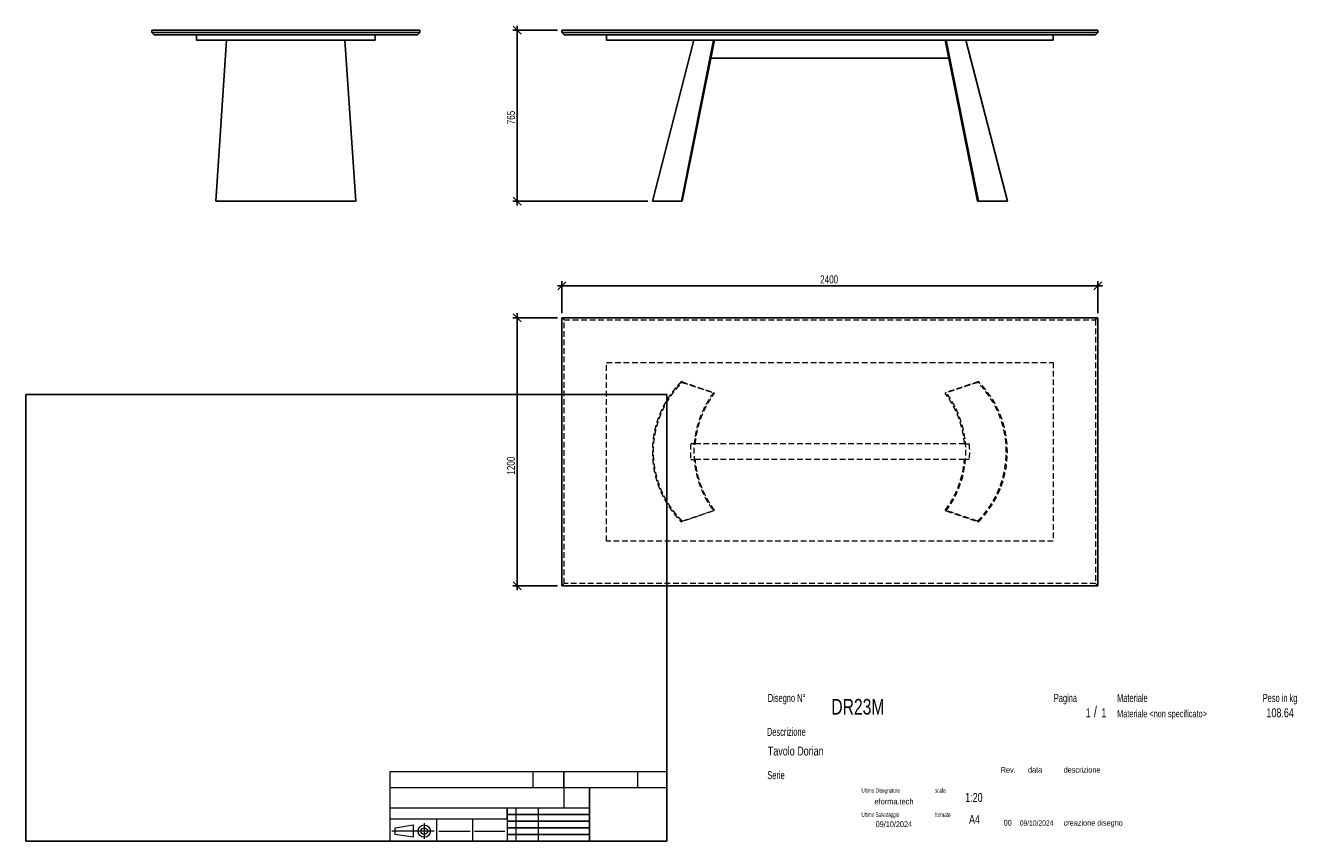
# Model space of a CAD drawing. Header units: millimetres. Extents: x 2 to 291, y 2 to 185.
import ezdxf

# ---------------------------------------------------------------- set-up
doc = ezdxf.new("R2010")
doc.units = ezdxf.units.MM
doc.linetypes.add('HIDDEN', pattern=[1.905, 1.27, -0.635])
doc.layers.add('FORMAT', color=7, linetype='Continuous')
doc.styles.add('SLDTEXTSTYLE0', font='TXT', dxfattribs={"width": 0.605})
doc.styles.add('SLDTEXTSTYLE1', font='TXT', dxfattribs={"width": 0.75})
doc.dimstyles.new('SLDDIMSTYLE0', dxfattribs={"dimtxt": 1.8, "dimasz": 1.8, "dimexe": 0, "dimexo": 0.0625, "dimgap": 0.45, "dimtad": 1, "dimlfac": 20, "dimrnd": 1e-09, "dimzin": 12, "dimdsep": 46, "dimtxsty": 'SLDTEXTSTYLE1', "dimblk1": 'OBLIQUE', "dimblk2": 'OBLIQUE', "dimsah": 1, "dimcen": 0.09, "dimadec": 0, "dimazin": 3, "dimtfac": 1, "dimtmove": 0, "dimatfit": 0, "dimldrblk": 'OBLIQUE', "dimfxl": 0, "dimfrac": 2, "dimtolj": 1, "dimtzin": 12, "dimarcsym": 0})

# ---------------------------------------------------------------- blocks, each defined once
blk = doc.blocks.new('_Oblique')
at = {"color": 0, "linetype": 'ByBlock', "lineweight": -2}
blk.add_line((-0.5, -0.5), (0.5, 0.5), dxfattribs=at)
blk = doc.blocks.new('_D')
at = {"layer": 'FORMAT', "color": 7}
for p, q in [((112.55, 184.02), (112.55, 185.02)), ((121.55, 184.02), (111.55, 184.02)), ((112.55, 184.02), (112.55, 145.77)), ((141.8, 145.77), (111.55, 145.77)), ((112.55, 145.77), (112.55, 144.77))]:
    blk.add_line(p, q, dxfattribs=at)
at = {"layer": 'FORMAT', "color": 7, "xscale": 1.8, "yscale": 1.8}
for p, rotation in [((112.55, 184.02), 270.0000000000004), ((112.55, 145.77), 90.0000000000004)]:
    blk.add_blockref('_Oblique', p, dxfattribs=dict(at, rotation=rotation))
at = {"layer": 'FORMAT', "color": 7, "insert": (110.23, 162.98), "char_height": 1.8, "attachment_point": 1, "rotation": 90, "style": 'SLDTEXTSTYLE1'}
blk.add_mtext('765', dxfattribs=at)
blk = doc.blocks.new('_D_1')
at = {"layer": 'FORMAT', "color": 7}
for p, q in [((121.55, 119.68), (111.55, 119.68)), ((112.55, 119.68), (112.55, 120.68)), ((112.55, 119.68), (112.55, 59.68)), ((121.55, 59.68), (111.55, 59.68)), ((112.55, 59.68), (112.55, 58.68))]:
    blk.add_line(p, q, dxfattribs=at)
at = {"layer": 'FORMAT', "color": 7, "xscale": 1.8, "yscale": 1.8}
for p, rotation in [((112.55, 119.68, 16.88), 270.0000000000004), ((112.55, 59.68, 16.88), 90.0000000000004)]:
    blk.add_blockref('_Oblique', p, dxfattribs=dict(at, rotation=rotation))
at = {"layer": 'FORMAT', "color": 7, "insert": (110.23, 84.56), "char_height": 1.8, "attachment_point": 1, "rotation": 90, "style": 'SLDTEXTSTYLE1'}
blk.add_mtext('1200', dxfattribs=at)
blk = doc.blocks.new('_D_2')
at = {"layer": 'FORMAT', "color": 7}
for p, q in [((122.55, 120.68), (122.55, 127.83)), ((242.55, 120.68), (242.55, 127.83)), ((122.55, 126.83), (121.55, 126.83)), ((242.55, 126.83), (122.55, 126.83)), ((242.55, 126.83), (243.55, 126.83))]:
    blk.add_line(p, q, dxfattribs=at)
at = {"layer": 'FORMAT', "color": 7, "xscale": 1.8, "yscale": 1.8}
blk.add_blockref('_Oblique', (122.55, 126.83, 16.88), dxfattribs=at)
at = {"layer": 'FORMAT', "color": 7, "xscale": 1.8, "yscale": 1.8, "rotation": 180.0000000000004}
blk.add_blockref('_Oblique', (242.55, 126.83, 16.88), dxfattribs=at)
at = {"layer": 'FORMAT', "color": 7, "insert": (180.37, 129.16), "char_height": 1.8, "attachment_point": 1, "style": 'SLDTEXTSTYLE1'}
blk.add_mtext('2400', dxfattribs=at)

msp = doc.modelspace()

# ---------------------------------------------------------------- linework, layer by layer
at = {"color": 7, "linetype": 'Continuous', "lineweight": 25}
for p, q in [((30.72206, 184.02304), (90.72206, 184.02304)), ((30.72206, 184.02304), (30.72206, 183.52304)), ((30.72206, 183.52304), (90.72206, 183.52304)), ((30.72206, 183.52304), (31.22206, 183.02304)), ((90.22206, 183.02304), (31.22206, 183.02304)), ((40.72206, 181.77304), (40.72206, 183.02304)), ((80.72206, 181.77304), (40.72206, 181.77304)), ((47.47206, 181.77304), (45.02206, 145.77304)), ((76.42206, 145.77304), (73.97206, 181.77304)), ((80.72206, 181.77304), (80.72206, 183.02304)), ((90.72206, 183.52304), (90.22206, 183.02304)), ((90.72206, 184.02304), (90.72206, 183.52304)), ((122.54603, 184.02304), (122.54603, 183.52304)), ((122.54603, 184.02304), (242.54603, 184.02304)), ((122.54603, 183.52304), (242.54603, 183.52304)), ((123.04603, 183.02304), (122.54603, 183.52304)), ((242.04603, 183.02304), (123.04603, 183.02304)), ((132.54603, 181.77304), (132.54603, 183.02304)), ((232.54603, 181.77304), (132.54603, 181.77304)), ((152.09603, 181.77304), (142.79603, 145.77304)), ((156.52103, 181.77304), (149.29603, 145.77304)), ((149.47286, 145.77304), (156.72086, 181.77304)), ((215.61919, 145.77304), (208.3712, 181.77304)), ((208.57103, 181.77304), (215.79603, 145.77304)), ((222.29603, 145.77304), (212.99603, 181.77304)), ((232.54603, 181.77304), (232.54603, 183.02304)), ((242.54603, 183.52304), (242.04603, 183.02304)), ((242.54603, 184.02304), (242.54603, 183.52304)), ((209.17653, 177.77304), (155.91552, 177.77304)), ((45.02206, 145.77304), (76.42206, 145.77304)), ((149.47286, 145.77304), (149.29603, 145.77304)), ((215.61919, 145.77304), (215.79603, 145.77304)), ((215.79603, 145.77304), (222.29603, 145.77304)), ((122.54603, 119.68032), (122.54603, 59.68032)), ((242.54603, 119.68032), (122.54603, 119.68032)), ((242.54603, 59.68032), (242.54603, 119.68032)), ((122.54603, 59.68032), (242.54603, 59.68032))]:
    msp.add_line(p, q, dxfattribs=at)
at = {"color": 7, "linetype": 'HIDDEN', "lineweight": 18}
for p, q in [((123.04603, 119.18032), (122.54603, 119.68032)), ((123.04603, 119.18032), (242.04603, 119.18032)), ((123.04603, 60.18032), (123.04603, 119.18032)), ((242.54603, 119.68032), (242.04603, 119.18032)), ((242.04603, 119.18032), (242.04603, 60.18032)), ((132.54603, 109.68032), (232.54603, 109.68032)), ((132.54603, 69.68032), (132.54603, 109.68032)), ((232.54603, 109.68032), (232.54603, 69.68032)), ((149.29603, 105.38032), (156.52103, 102.93032)), ((149.29603, 105.38032), (149.47286, 105.20361)), ((149.47286, 105.20361), (156.72086, 102.7801)), ((215.61919, 105.20361), (208.3712, 102.7801)), ((215.79603, 105.38032), (208.57103, 102.93032)), ((215.79603, 105.38032), (215.61919, 105.20361)), ((156.52103, 102.93032), (156.72086, 102.7801)), ((208.57103, 102.93032), (208.3712, 102.7801)), ((152.41638, 91.43032), (151.38337, 91.43032)), ((212.67567, 91.43032), (152.41638, 91.43032)), ((212.67567, 91.43032), (213.70868, 91.43032)), ((151.38337, 87.93032), (152.41638, 87.93032)), ((212.67567, 87.93032), (152.41638, 87.93032)), ((213.70868, 87.93032), (212.67567, 87.93032)), ((156.52103, 76.43032), (149.29603, 73.98032)), ((149.47286, 74.15704), (156.72086, 76.58055)), ((156.72086, 76.58055), (156.52103, 76.43032)), ((208.3712, 76.58055), (208.57103, 76.43032)), ((215.61919, 74.15704), (208.3712, 76.58055)), ((208.57103, 76.43032), (215.79603, 73.98032)), ((149.47286, 74.15704), (149.29603, 73.98032)), ((215.61919, 74.15704), (215.79603, 73.98032)), ((232.54603, 69.68032), (132.54603, 69.68032)), ((123.04603, 60.18032), (122.54603, 59.68032)), ((242.04603, 60.18032), (123.04603, 60.18032)), ((242.54603, 59.68032), (242.04603, 60.18032))]:
    msp.add_line(p, q, dxfattribs=at)
for centre, radius, start, end in [((200.08526, 89.68032), 21.96077, 315.0196439, 44.9803561), ((200.08526, 89.68032), 22.21077, 315.0196439, 44.9803561), ((190.94596, 89.68032), 21.80007, 4.6043711, 36.9347485), ((190.94596, 89.68032), 22.05007, 323.0652515, 36.9347485), ((190.94596, 89.68032), 21.80007, 323.0652515, 355.3956288)]:
    msp.add_arc(centre, radius, start, end, dxfattribs=at)
at = {"color": 7, "linetype": 'Continuous', "lineweight": 25}
msp.add_open_spline([(142.79603, 145.77304), (142.79608, 145.77304), (142.79618, 145.77304), (142.79701, 145.77304), (142.79834, 145.77304), (142.80021, 145.77304), (142.80262, 145.77304), (142.80555, 145.77304), (142.80903, 145.77304), (142.81303, 145.77304), (142.81758, 145.77304), (142.82265, 145.77304), (142.82826, 145.77304), (142.83441, 145.77304), (142.84108, 145.77304), (142.8483, 145.77304), (142.85604, 145.77304), (142.86433, 145.77304), (142.87314, 145.77304), (142.88249, 145.77304), (142.89238, 145.77304), (142.91668, 145.77304), (142.9607, 145.77304), (143.03399, 145.77304), (143.12052, 145.77304), (143.25346, 145.77304), (143.4524, 145.77304), (143.74307, 145.77304), (144.08483, 145.77304), (144.47704, 145.77304), (144.91858, 145.77304), (145.40855, 145.77304), (145.94561, 145.77304), (146.43152, 145.77304), (146.84238, 145.77304), (147.16144, 145.77304), (147.49126, 145.77304), (147.75948, 145.77304), (147.95958, 145.77304), (148.08731, 145.77304), (148.21634, 145.77304), (148.34669, 145.77304), (148.47835, 145.77304), (148.61132, 145.77304), (148.7456, 145.77304), (148.88119, 145.77304), (149.01811, 145.77304), (149.15626, 145.77304), (149.24943, 145.77304), (149.29603, 145.77304)], degree=3, knots=[0, 0, 0, 0, 0.006254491, 0.012507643, 0.018759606, 0.025010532, 0.031260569, 0.03750987, 0.043758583, 0.05000686, 0.056254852, 0.062502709, 0.068750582, 0.074998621, 0.081246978, 0.087495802, 0.093745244, 0.099995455, 0.106246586, 0.112498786, 0.118752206, 0.125006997, 0.156266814, 0.187508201, 0.218749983, 0.250010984, 0.312507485, 0.375005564, 0.437502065, 0.500000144, 0.562496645, 0.624994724, 0.687491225, 0.749989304, 0.781249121, 0.812490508, 0.84373229, 0.874993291, 0.886364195, 0.897731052, 0.909094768, 0.920456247, 0.931816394, 0.943176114, 0.954536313, 0.965897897, 0.977261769, 0.988628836, 1, 1, 1, 1], dxfattribs=at)
at = {"color": 7, "linetype": 'HIDDEN', "lineweight": 18}
for points, knots in [([(149.29603, 105.38032), (149.27037, 105.35457), (149.21906, 105.30308), (149.14258, 105.22537), (149.06647, 105.14733), (148.99076, 105.06893), (148.91545, 104.99016), (148.84053, 104.91104), (148.76601, 104.83155), (148.69189, 104.75171), (148.61816, 104.67151), (148.54483, 104.59095), (148.4719, 104.51003), (148.39936, 104.42875), (148.32722, 104.34711), (148.25548, 104.26511), (148.18413, 104.18276), (148.11318, 104.10004), (148.04263, 104.01697), (147.97247, 103.93353), (147.9027, 103.84974), (147.74091, 103.65345), (147.49127, 103.34136), (147.16146, 102.90764), (146.84239, 102.46594), (146.43153, 101.86672), (145.94562, 101.09904), (145.40856, 100.15041), (144.91858, 99.17661), (144.47705, 98.17991), (144.08483, 97.16279), (143.74307, 96.12763), (143.4524, 95.07697), (143.2137, 94.01331), (143.02737, 92.93922), (142.89403, 91.85729), (142.81382, 90.77012), (142.78713, 89.68033), (142.81382, 88.59053), (142.89403, 87.50337), (143.02737, 86.42143), (143.2137, 85.34736), (143.4524, 84.28369), (143.74307, 83.23304), (144.08483, 82.19787), (144.47704, 81.18075), (144.91858, 80.18405), (145.40855, 79.21025), (145.94561, 78.26161), (146.43152, 77.49394), (146.84238, 76.89472), (147.16144, 76.45302), (147.49126, 76.0193), (147.75948, 75.68398), (147.95958, 75.44221), (148.08731, 75.29066), (148.21634, 75.14029), (148.34669, 74.99111), (148.47835, 74.84312), (148.61132, 74.69631), (148.7456, 74.5507), (148.88119, 74.40626), (149.01811, 74.26304), (149.15626, 74.12091), (149.24943, 74.02719), (149.29603, 73.98032)], [0, 0, 0, 0, 0.003127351, 0.006254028, 0.009380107, 0.012505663, 0.015630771, 0.018755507, 0.021879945, 0.025004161, 0.028128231, 0.031252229, 0.034376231, 0.037500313, 0.040624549, 0.043749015, 0.046873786, 0.049998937, 0.053124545, 0.056250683, 0.059377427, 0.062504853, 0.078135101, 0.093756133, 0.109377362, 0.125008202, 0.156257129, 0.187506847, 0.218755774, 0.250005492, 0.281254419, 0.312504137, 0.343753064, 0.375002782, 0.406251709, 0.437501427, 0.468750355, 0.500000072, 0.531249, 0.562498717, 0.593747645, 0.624997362, 0.656246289, 0.687496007, 0.718744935, 0.749994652, 0.78124358, 0.812493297, 0.843742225, 0.874991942, 0.890622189, 0.906243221, 0.921864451, 0.93749529, 0.943180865, 0.948864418, 0.954546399, 0.960227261, 0.965907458, 0.971587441, 0.977267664, 0.982948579, 0.988630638, 0.994314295, 1, 1, 1, 1]), ([(149.47286, 74.15704), (149.44749, 74.1825), (149.39676, 74.23341), (149.32114, 74.31025), (149.24589, 74.38741), (149.17103, 74.46493), (149.09657, 74.54281), (149.0225, 74.62104), (148.94882, 74.69963), (148.87553, 74.77858), (148.80263, 74.85787), (148.73013, 74.93753), (148.65801, 75.01754), (148.58629, 75.0979), (148.51497, 75.17862), (148.44403, 75.2597), (148.37348, 75.34113), (148.30333, 75.42291), (148.23357, 75.50505), (148.1642, 75.58755), (148.09522, 75.6704), (147.93525, 75.86448), (147.68842, 76.17305), (147.36232, 76.60189), (147.04684, 77.03862), (146.64061, 77.63109), (146.16016, 78.39013), (145.62915, 79.32808), (145.14469, 80.29093), (144.70813, 81.27641), (144.32033, 82.28208), (143.98241, 83.30559), (143.69501, 84.34442), (143.459, 85.39611), (143.27476, 86.4581), (143.14293, 87.52786), (143.06362, 88.60279), (143.03723, 89.68032), (143.06362, 90.75785), (143.14293, 91.83277), (143.27476, 92.90253), (143.459, 93.96452), (143.69501, 95.01622), (143.98241, 96.05504), (144.32032, 97.07856), (144.70812, 98.08423), (145.14469, 99.06971), (145.62915, 100.03255), (146.16016, 100.97051), (146.6406, 101.72954), (147.04683, 102.32201), (147.36231, 102.75874), (147.68841, 103.18758), (147.95361, 103.51913), (148.15146, 103.75818), (148.27775, 103.90802), (148.40533, 104.0567), (148.53422, 104.2042), (148.66439, 104.35052), (148.79587, 104.49568), (148.92864, 104.63965), (149.0627, 104.78246), (149.19808, 104.92408), (149.33467, 105.0646), (149.42679, 105.15727), (149.47286, 105.20361)], [0, 0, 0, 0, 0.003127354, 0.006254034, 0.009380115, 0.012505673, 0.015630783, 0.01875552, 0.02187996, 0.025004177, 0.028128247, 0.031252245, 0.034376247, 0.037500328, 0.040624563, 0.043749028, 0.046873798, 0.049998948, 0.053124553, 0.056250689, 0.05937743, 0.062504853, 0.078135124, 0.093756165, 0.109377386, 0.125008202, 0.156257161, 0.187506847, 0.218755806, 0.250005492, 0.281254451, 0.312504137, 0.343753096, 0.375002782, 0.406251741, 0.437501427, 0.468750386, 0.500000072, 0.531249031, 0.562498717, 0.593747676, 0.624997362, 0.656246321, 0.687496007, 0.718744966, 0.749994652, 0.781243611, 0.812493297, 0.843742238, 0.874991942, 0.890622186, 0.906243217, 0.921864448, 0.93749529, 0.943180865, 0.948864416, 0.954546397, 0.960227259, 0.965907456, 0.971587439, 0.977267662, 0.982948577, 0.988630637, 0.994314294, 1, 1, 1, 1]), ([(156.52103, 102.93032), (156.18928, 102.48903), (155.86994, 102.02971), (155.26108, 101.07687), (154.97156, 100.58335), (154.42719, 99.56484), (154.17234, 99.03984), (153.70188, 97.96196), (153.48627, 97.40908), (153.09833, 96.27984), (152.92601, 95.70348), (152.62802, 94.53244), (152.50236, 93.93775), (152.30025, 92.73581), (152.2238, 92.12855), (152.12169, 90.90764), (152.09603, 90.29398), (152.09603, 89.06667), (152.12169, 88.45301), (152.2238, 87.23209), (152.30025, 86.62484), (152.50236, 85.42289), (152.62802, 84.82821), (152.92601, 83.65717), (153.09833, 83.08081), (153.48627, 81.95157), (153.70188, 81.39868), (154.17234, 80.3208), (154.42719, 79.79581), (154.97156, 78.77729), (155.26108, 78.28377), (155.86994, 77.33094), (156.18928, 76.87161), (156.52103, 76.43032)], [0, 0, 0, 0, 0.0625, 0.0625, 0.125, 0.125, 0.1875, 0.1875, 0.25, 0.25, 0.3125, 0.3125, 0.375, 0.375, 0.4375, 0.4375, 0.5, 0.5, 0.5625, 0.5625, 0.625, 0.625, 0.6875, 0.6875, 0.75, 0.75, 0.8125, 0.8125, 0.875, 0.875, 0.9375, 0.9375, 1, 1, 1, 1]), ([(152.41638, 91.43032), (152.41818, 91.45264), (152.42001, 91.47495), (152.47235, 92.10079), (152.54794, 92.70117), (152.74775, 93.88948), (152.87199, 94.47742), (153.1666, 95.63519), (153.33697, 96.20501), (153.72051, 97.32145), (153.93368, 97.86807), (154.3988, 98.93373), (154.65076, 99.45277), (155.18896, 100.45974), (155.47519, 100.94766), (156.07715, 101.8897), (156.39287, 102.34381), (156.72086, 102.7801)], [0, 0, 0, 0, 0.0023100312, 0.0023100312, 0.0648100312, 0.0648100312, 0.1273100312, 0.1273100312, 0.1898100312, 0.1898100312, 0.2523100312, 0.2523100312, 0.3148100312, 0.3148100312, 0.3773100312, 0.3773100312, 0.4398100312, 0.4398100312, 0.4398100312, 0.4398100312]), ([(151.38337, 91.43032), (151.33634, 90.8489), (151.31269, 90.26461), (151.31269, 89.09603), (151.33634, 88.51175), (151.38337, 87.93032)], [0.4414279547, 0.4414279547, 0.4414279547, 0.4414279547, 0.5, 0.5, 0.5585720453, 0.5585720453, 0.5585720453, 0.5585720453]), ([(213.70868, 91.43032), (213.75572, 90.8489), (213.77936, 90.26461), (213.77936, 89.09603), (213.75572, 88.51175), (213.70868, 87.93032)], [0.4414279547, 0.4414279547, 0.4414279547, 0.4414279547, 0.5, 0.5, 0.5585720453, 0.5585720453, 0.5585720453, 0.5585720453]), ([(156.72086, 76.58055), (156.39287, 77.01684), (156.07715, 77.47095), (155.47519, 78.41299), (155.18896, 78.90091), (154.65076, 79.90788), (154.3988, 80.42692), (153.93368, 81.49258), (153.72051, 82.03919), (153.33697, 83.15563), (153.1666, 83.72546), (152.87199, 84.88322), (152.74775, 85.47116), (152.54794, 86.65948), (152.47235, 87.25985), (152.42001, 87.8857), (152.41818, 87.90801), (152.41638, 87.93032)], [0.5601899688, 0.5601899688, 0.5601899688, 0.5601899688, 0.6226899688, 0.6226899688, 0.6851899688, 0.6851899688, 0.7476899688, 0.7476899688, 0.8101899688, 0.8101899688, 0.8726899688, 0.8726899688, 0.9351899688, 0.9351899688, 0.9976899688, 0.9976899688, 1, 1, 1, 1])]:
    msp.add_open_spline(points, degree=3, knots=knots, dxfattribs=at)
at = {"layer": 'FORMAT', "color": 251, "true_color": 0x484848}
for p, q in [((2.5, 102.5), (146, 102.5)), ((2.5, 102.5), (2.5, 2.5)), ((146, 102.5), (146, 2.5)), ((2.5, 2.5), (146, 2.5))]:
    msp.add_line(p, q, dxfattribs=at)
at = {"layer": 'FORMAT', "color": 251, "lineweight": 18, "true_color": 0x484848}
for p, q in [((146, 18), (84, 18)), ((84, 18), (84, 2.5)), ((116, 18), (116, 14.5)), ((139.5, 18), (139.5, 14.5)), ((84, 14.5), (146, 14.5)), ((84, 10), (123, 10)), ((112.25, 10), (112.25, 2.5)), ((117.25, 10), (117.25, 2.5)), ((123, 10), (128.75, 10)), ((84, 7.5), (110.25, 7.5)), ((85.22616, 5.51421), (89.22616, 6.13921)), ((89.22616, 6.13921), (89.22616, 3.38921)), ((91.73012, 6.52038), (91.73012, 3.03025)), ((94.5, 7.5), (94.5, 2.5)), ((102.5, 7.5), (102.5, 2.5)), ((110.25, 7.5), (110.25, 2.5)), ((93.94146, 4.76421), (84.44672, 4.76421)), ((85.22616, 4.01421), (85.22616, 5.51421)), ((89.22616, 3.38921), (85.22616, 4.01421)), ((95, 4.75), (102, 4.75)), ((103, 4.75), (109.75, 4.75))]:
    msp.add_line(p, q, dxfattribs=at)
at = {"layer": 'FORMAT', "color": 7}
for p, q in [((123, 14.5), (123, 18)), ((128.75, 10), (128.75, 14.5)), ((110.25, 7.5), (110.25, 10)), ((128.75, 2.5), (128.75, 10)), ((110.25, 8.5), (128.75, 8.5)), ((110.25, 7), (128.75, 7)), ((110.25, 5.5), (128.75, 5.5)), ((110.25, 4), (128.75, 4)), ((110.25, 2.5), (128.75, 2.5))]:
    msp.add_line(p, q, dxfattribs=at)
at = {"layer": 'FORMAT', "color": 7, "lineweight": 18}
msp.add_line((123, 14.5), (123, 10), dxfattribs=at)
at = {"layer": 'FORMAT', "color": 251, "lineweight": 18, "true_color": 0x484848}
for radius in [1.375, 0.75]:
    msp.add_circle((91.73012, 4.76421), radius, dxfattribs=at)

# ---------------------------------------------------------------- texts
at = {"color": 18, "linetype": 'Continuous', "lineweight": 0, "true_color": 0x060606, "insert": (280.29073, 32.24796), "char_height": 2, "attachment_point": 1, "style": 'SLDTEXTSTYLE1'}
msp.add_mtext('108.64', dxfattribs=at)
at = {"layer": 'FORMAT', "color": 18, "true_color": 0x060606}
for s, insert, char_height, attachment_point, style in [('Disegno N°', (168.65209, 35.46055), 1.8, 1, 'SLDTEXTSTYLE0'), ('Pagina', (232.68578, 35.4642), 1.8, 1, 'SLDTEXTSTYLE0'), ('Materiale', (246.84637, 35.4642), 1.8, 1, 'SLDTEXTSTYLE0'), ('Peso in kg', (279.45834, 35.4642), 1.8, 1, 'SLDTEXTSTYLE0'), ('DR23M', (182.85785, 34.35127), 3.5, 1, 'SLDTEXTSTYLE1'), ('1', (239.82456, 32.24796), 2, 1, 'SLDTEXTSTYLE1'), ('/', (241.64155, 32.74597), 2.5, 1, 'SLDTEXTSTYLE1'), ('1', (243.32047, 32.24796), 2, 1, 'SLDTEXTSTYLE1'), ('Materiale <non specificato>', (246.84637, 31.8349), 1.5875, 1, 'SLDTEXTSTYLE1'), ('Descrizione', (168.45959, 27.87301), 1.8, 1, 'SLDTEXTSTYLE0'), ('Tavolo Dorian', (168.65209, 23.69153), 2, 1, 'SLDTEXTSTYLE1'), ('Serie', (168.54671, 18.20074), 1.8, 1, 'SLDTEXTSTYLE0'), ('Rev.', (220.80434, 19.14061), 1.3, 1, 'SLDTEXTSTYLE1'), ('data', (226.90583, 19.14061), 1.3, 1, 'SLDTEXTSTYLE1'), ('descrizione', (234.88928, 19.14061), 1.3, 1, 'SLDTEXTSTYLE1'), ('Ultimo Disegnatore', (189.61829, 14.3444), 1, 1, 'SLDTEXTSTYLE0'), ('scala', (206.10636, 14.3444), 1, 1, 'SLDTEXTSTYLE0'), ('1:20', (212.8317, 13.28812), 2, 1, 'SLDTEXTSTYLE1'), ('Ultimo Salvataggio', (189.61829, 8.93841), 1, 1, 'SLDTEXTSTYLE0'), ('formato', (206.10636, 8.93841), 1, 1, 'SLDTEXTSTYLE0'), ('09/10/2024', (196.86819, 6.95548), 1.3, 2, 'SLDTEXTSTYLE1'), ('A4', (213.69281, 8.39825), 2, 1, 'SLDTEXTSTYLE1'), ('00', (221.45534, 7.2775), 1.3, 1, 'SLDTEXTSTYLE1'), ('09/10/2024', (225.06555, 7.1779), 1.2, 1, 'SLDTEXTSTYLE1'), ('creazione disegno', (234.88928, 7.2775), 1.3, 1, 'SLDTEXTSTYLE1')]:
    msp.add_mtext(s, dxfattribs=dict(at, insert=insert, char_height=char_height, attachment_point=attachment_point, style=style))
at = {"layer": 'FORMAT', "color": 18, "true_color": 0x020202, "insert": (196.90354, 12.06285), "char_height": 1.3229167, "attachment_point": 2, "style": 'SLDTEXTSTYLE1'}
msp.add_mtext('eforma.tech', dxfattribs=at)

# ---------------------------------------------------------------- dimensions: what is measured, and where the dimension line sits
at = {"layer": 'FORMAT', "color": 7}
for base, p1, p2, picture, middle in [((112.54603, 145.77304), (122.54603, 184.02304), (142.79603, 145.77304), '_D', (112.54603, 164.97332)), ((112.54603, 59.68032), (122.54603, 119.68032), (122.54603, 59.68032), '_D_1', (112.54603, 87.22387))]:
    dim = msp.add_linear_dim(base=base, p1=p1, p2=p2, angle=90, dimstyle='SLDDIMSTYLE0', dxfattribs=at)
    dim.commit()
    dim.dimension.update_dxf_attribs({"geometry": picture, "text_midpoint": middle, "dimtype": 160})
dim = msp.add_linear_dim(base=(122.54603, 126.83485), p1=(242.54603, 119.68032), p2=(122.54603, 119.68032), dimstyle='SLDDIMSTYLE0', dxfattribs=at)
dim.commit()
dim.dimension.update_dxf_attribs({"geometry": '_D_2', "text_midpoint": (183.03273, 126.83485), "dimtype": 160})

doc.saveas('drawing.dxf')
